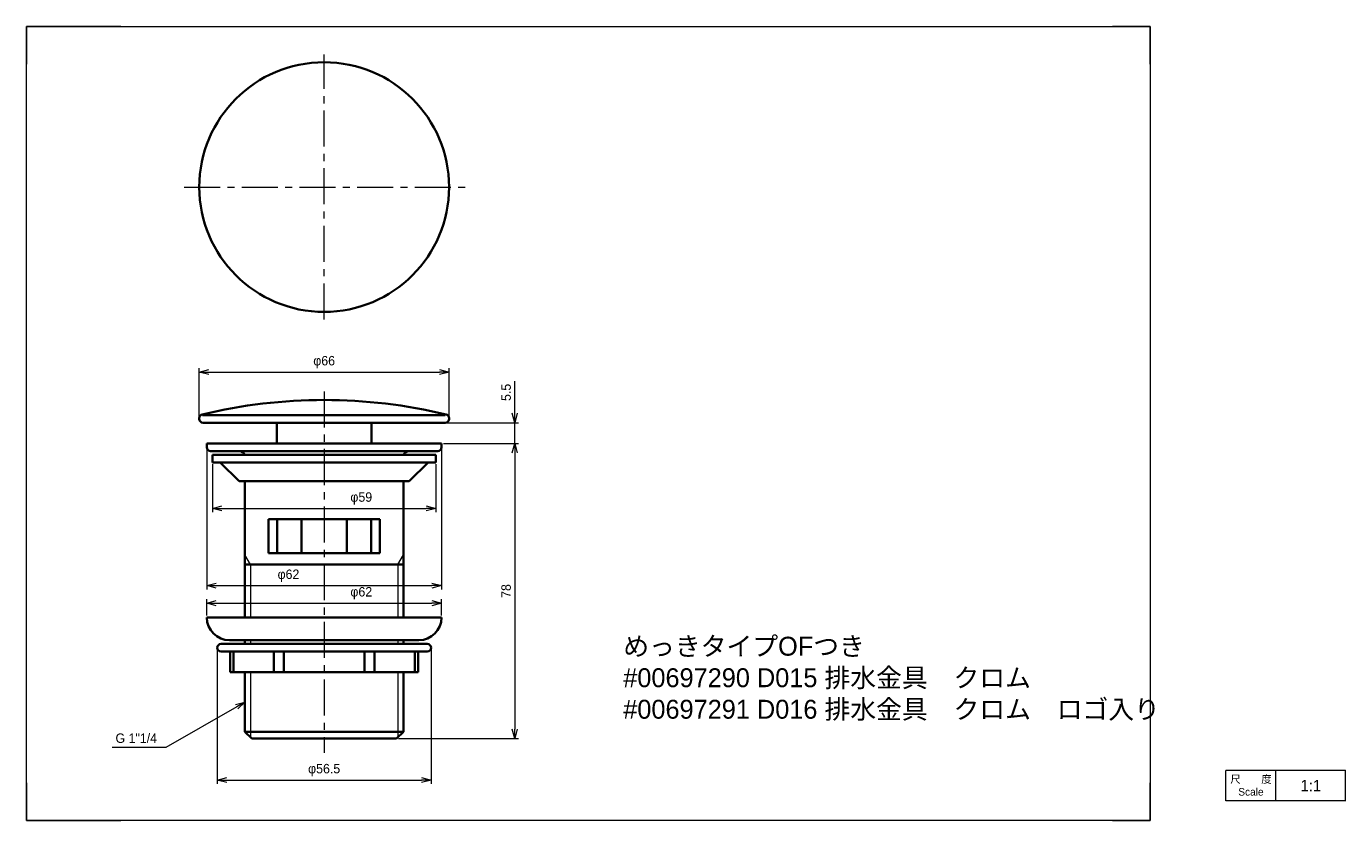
# Model space of a CAD drawing. Header units: millimetres. Extents: x 0 to 349, y 0 to 210.
import ezdxf
from ezdxf import colors
from ezdxf.entities.mleader import LeaderData, LeaderLine
from ezdxf.math import Vec2, Vec3

# ---------------------------------------------------------------- set-up
doc = ezdxf.new("R2010")
doc.units = ezdxf.units.MM
doc.header["$LTSCALE"] = 0.3
doc.linetypes.add('CENTER', pattern=[50.8, 31.75, -6.35, 6.35, -6.35])
doc.layers.add('HOJO', color=8, linetype='Continuous', lineweight=13, plot=False)
for name, color, linetype, lineweight in [('中心線', 4, 'CENTER', 18), ('実線', 3, 'Continuous', 35), ('寸法', 2, 'Continuous', 18), ('細線', 7, 'Continuous', 18)]:
    doc.layers.add(name, color=color, linetype=linetype, lineweight=lineweight)
doc.styles.add('MS Pゴシック', font='txt')
doc.styles.get("Standard").update_dxf_attribs({"font": 'txt.shx', "bigfont": 'bigfont.shx'})
doc.dimstyles.new('MyDim S＝1：1', dxfattribs={"dimtxt": 2.5, "dimasz": 2.5, "dimexe": 1, "dimexo": 0.5, "dimgap": 1, "dimtad": 3, "dimdsep": 46, "dimtxsty": 'MS Pゴシック', "dimblk": 'OPEN30', "dimcen": 0, "dimclrd": 256, "dimclre": 256, "dimclrt": 256, "dimazin": 2, "dimtfac": 1, "dimtmove": 0, "dimatfit": 3, "dimldrblk": 'OPEN30', "dimfxl": 1, "dimlwd": 18, "dimlwe": 18, "dimarcsym": 0})

# ---------------------------------------------------------------- blocks, each defined once
blk = doc.blocks.new('_Open30')
at = {"color": 0, "lineweight": -2}
for p, q in [((-1, 0.27), (0, 0)), ((0, 0), (-1, -0.27)), ((0, 0), (-1, 0))]:
    blk.add_line(p, q, dxfattribs=at)
blk = doc.blocks.new('*D4')
at = {"layer": 'Defpoints', "color": 0, "transparency": 16777216}
for p in [(111.69, 118.6), (45.69, 106.21), (111.69, 106.32)]:
    blk.add_point(p, dxfattribs=at)
at = {"layer": '寸法', "lineweight": 18, "transparency": 16777216}
for p, q in [((45.69, 106.71), (45.69, 119.6)), ((48.19, 118.6), (109.19, 118.6)), ((111.69, 106.82), (111.69, 119.6))]:
    blk.add_line(p, q, dxfattribs=at)
at = {"layer": '寸法', "lineweight": 18, "transparency": 16777216, "xscale": 2.5, "yscale": 2.5, "zscale": 2.5, "rotation": 180}
blk.add_blockref('_Open30', (45.69, 118.6), dxfattribs=at)
at = {"layer": '寸法', "lineweight": 18, "transparency": 16777216, "xscale": 2.5, "yscale": 2.5, "zscale": 2.5}
blk.add_blockref('_Open30', (111.69, 118.6), dxfattribs=at)
at = {"layer": '寸法', "transparency": 16777216, "insert": (78.69, 121.23), "char_height": 2.5, "attachment_point": 5, "style": 'MS Pゴシック'}
blk.add_mtext('φ66', dxfattribs=at)
blk = doc.blocks.new('*D5')
at = {"layer": 'Defpoints', "color": 0, "transparency": 16777216}
for p in [(110.69, 105.21), (129.04, 105.21), (109.69, 99.71)]:
    blk.add_point(p, dxfattribs=at)
at = {"layer": '寸法', "lineweight": 18, "transparency": 16777216}
for p, q in [((129.04, 107.71), (129.04, 116.22)), ((111.19, 105.21), (130.04, 105.21)), ((129.04, 99.71), (129.04, 105.21)), ((110.19, 99.71), (130.04, 99.71)), ((129.04, 97.21), (129.04, 94.71))]:
    blk.add_line(p, q, dxfattribs=at)
at = {"layer": '寸法', "lineweight": 18, "transparency": 16777216, "xscale": 2.5, "yscale": 2.5, "zscale": 2.5}
for p, rotation in [((129.04, 105.21), 270), ((129.04, 99.71), 90)]:
    blk.add_blockref('_Open30', p, dxfattribs=dict(at, rotation=rotation))
at = {"layer": '寸法', "transparency": 16777216, "insert": (126.79, 113.22), "char_height": 2.5, "attachment_point": 5, "rotation": 90, "style": 'MS Pゴシック'}
blk.add_mtext('5.5', dxfattribs=at)
blk = doc.blocks.new('*D6')
at = {"layer": 'Defpoints', "color": 0, "transparency": 16777216}
for p in [(109.69, 99.71), (97.85, 21.71), (129.04, 21.71)]:
    blk.add_point(p, dxfattribs=at)
at = {"layer": '寸法', "lineweight": 18, "transparency": 16777216}
for p, q in [((110.19, 99.71), (130.04, 99.71)), ((129.04, 97.21), (129.04, 24.21)), ((98.35, 21.71), (130.04, 21.71))]:
    blk.add_line(p, q, dxfattribs=at)
at = {"layer": '寸法', "lineweight": 18, "transparency": 16777216, "xscale": 2.5, "yscale": 2.5, "zscale": 2.5}
for p, rotation in [((129.04, 99.71), 90), ((129.04, 21.71), 270)]:
    blk.add_blockref('_Open30', p, dxfattribs=dict(at, rotation=rotation))
at = {"layer": '寸法', "transparency": 16777216, "insert": (126.79, 60.71), "char_height": 2.5, "attachment_point": 5, "rotation": 90, "style": 'MS Pゴシック'}
blk.add_mtext('78', dxfattribs=at)
blk = doc.blocks.new('*D7')
at = {"layer": 'Defpoints', "color": 0, "transparency": 16777216}
for p in [(49.19, 94.71), (108.19, 94.71), (108.19, 82.55)]:
    blk.add_point(p, dxfattribs=at)
at = {"layer": '寸法', "lineweight": 18, "transparency": 16777216}
for p, q in [((49.19, 94.21), (49.19, 81.55)), ((108.19, 94.21), (108.19, 81.55)), ((51.69, 82.55), (105.69, 82.55))]:
    blk.add_line(p, q, dxfattribs=at)
at = {"layer": '寸法', "lineweight": 18, "transparency": 16777216, "xscale": 2.5, "yscale": 2.5, "zscale": 2.5, "rotation": 180}
blk.add_blockref('_Open30', (49.19, 82.55), dxfattribs=at)
at = {"layer": '寸法', "lineweight": 18, "transparency": 16777216, "xscale": 2.5, "yscale": 2.5, "zscale": 2.5}
blk.add_blockref('_Open30', (108.19, 82.55), dxfattribs=at)
at = {"layer": '寸法', "transparency": 16777216, "insert": (88.5, 85.18), "char_height": 2.5, "attachment_point": 5, "style": 'MS Pゴシック'}
blk.add_mtext('φ59', dxfattribs=at)
blk = doc.blocks.new('*D8')
at = {"layer": 'Defpoints', "color": 0, "transparency": 16777216}
for p in [(47.69, 98.71), (109.69, 98.71), (109.69, 62.13)]:
    blk.add_point(p, dxfattribs=at)
at = {"layer": '寸法', "lineweight": 18, "transparency": 16777216}
for p, q in [((47.69, 98.21), (47.69, 61.13)), ((109.69, 98.21), (109.69, 61.13)), ((50.19, 62.13), (107.19, 62.13))]:
    blk.add_line(p, q, dxfattribs=at)
at = {"layer": '寸法', "lineweight": 18, "transparency": 16777216, "xscale": 2.5, "yscale": 2.5, "zscale": 2.5, "rotation": 180}
blk.add_blockref('_Open30', (47.69, 62.13), dxfattribs=at)
at = {"layer": '寸法', "lineweight": 18, "transparency": 16777216, "xscale": 2.5, "yscale": 2.5, "zscale": 2.5}
blk.add_blockref('_Open30', (109.69, 62.13), dxfattribs=at)
at = {"layer": '寸法', "transparency": 16777216, "insert": (69.26, 64.76), "char_height": 2.5, "attachment_point": 5, "style": 'MS Pゴシック'}
blk.add_mtext('φ62', dxfattribs=at)
blk = doc.blocks.new('*D9')
at = {"layer": 'Defpoints', "color": 0, "transparency": 16777216}
for p in [(109.69, 57.51), (47.69, 53.71), (109.69, 53.71)]:
    blk.add_point(p, dxfattribs=at)
at = {"layer": '寸法', "lineweight": 18, "transparency": 16777216}
for p, q in [((47.69, 54.21), (47.69, 58.51)), ((50.19, 57.51), (107.19, 57.51)), ((109.69, 54.21), (109.69, 58.51))]:
    blk.add_line(p, q, dxfattribs=at)
at = {"layer": '寸法', "lineweight": 18, "transparency": 16777216, "xscale": 2.5, "yscale": 2.5, "zscale": 2.5, "rotation": 180}
blk.add_blockref('_Open30', (47.69, 57.51), dxfattribs=at)
at = {"layer": '寸法', "lineweight": 18, "transparency": 16777216, "xscale": 2.5, "yscale": 2.5, "zscale": 2.5}
blk.add_blockref('_Open30', (109.69, 57.51), dxfattribs=at)
at = {"layer": '寸法', "transparency": 16777216, "insert": (88.5, 60.13), "char_height": 2.5, "attachment_point": 5, "style": 'MS Pゴシック'}
blk.add_mtext('φ62', dxfattribs=at)
blk = doc.blocks.new('*D10')
at = {"layer": 'Defpoints', "color": 0, "transparency": 16777216}
for p in [(50.44, 45.71), (106.94, 45.71), (106.94, 10.74)]:
    blk.add_point(p, dxfattribs=at)
at = {"layer": '寸法', "lineweight": 18, "transparency": 16777216}
for p, q in [((50.44, 45.21), (50.44, 9.74)), ((106.94, 45.21), (106.94, 9.74)), ((52.94, 10.74), (104.44, 10.74))]:
    blk.add_line(p, q, dxfattribs=at)
at = {"layer": '寸法', "lineweight": 18, "transparency": 16777216, "xscale": 2.5, "yscale": 2.5, "zscale": 2.5, "rotation": 180}
blk.add_blockref('_Open30', (50.44, 10.74), dxfattribs=at)
at = {"layer": '寸法', "lineweight": 18, "transparency": 16777216, "xscale": 2.5, "yscale": 2.5, "zscale": 2.5}
blk.add_blockref('_Open30', (106.94, 10.74), dxfattribs=at)
at = {"layer": '寸法', "transparency": 16777216, "insert": (78.69, 13.37), "char_height": 2.5, "attachment_point": 5, "style": 'MS Pゴシック'}
blk.add_mtext('φ56.5', dxfattribs=at)

msp = doc.modelspace()

# ---------------------------------------------------------------- linework, layer by layer
at = {"layer": 'Defpoints'}
for p, q in [((0, 210), (25, 210)), ((0, 200), (0, 210)), ((287, 210), (297, 210)), ((297, 210), (297, 200)), ((0, 0), (0, 10)), ((297, 10), (297, 0)), ((0, 0), (25, 0)), ((297, 0), (287, 0))]:
    msp.add_line(p, q, dxfattribs=at)
at = {"layer": 'HOJO'}
for p, q in [((25, 210), (287, 210)), ((0, 10), (0, 200)), ((297, 200), (297, 10)), ((348.632, 13.264), (317.007, 13.264)), ((348.632, 5.163), (348.632, 13.311)), ((348.632, 5.264), (317.007, 5.264)), ((287, 0), (25, 0))]:
    msp.add_line(p, q, dxfattribs=at)
at = {"layer": 'HOJO', "lineweight": 20}
for p, q in [((317.007, 5.264), (317.007, 13.264)), ((330.229, 5.264), (330.229, 13.264))]:
    msp.add_line(p, q, dxfattribs=at)
at = {"layer": '中心線', "linetype": 'CENTER'}
for p, q in [((78.693, 132.491), (78.693, 202.551)), ((41.699, 167.513), (117.581, 167.513)), ((78.693, 113.5), (78.693, 17.948))]:
    msp.add_line(p, q, dxfattribs=at)
at = {"layer": '実線', "linetype": 'Continuous'}
for p, q in [((45.693, 106.429), (45.693, 106.215)), ((46.522, 107.215), (110.685, 107.215)), ((46.693, 105.215), (110.693, 105.215)), ((66.193, 105.215), (66.193, 99.715)), ((91.193, 105.215), (91.193, 99.715)), ((111.693, 106.429), (111.693, 106.215)), ((47.693, 99.715), (109.693, 99.715)), ((47.693, 99.715), (47.693, 98.715)), ((48.693, 97.715), (108.693, 97.715)), ((109.693, 99.715), (109.693, 98.715)), ((49.193, 96.715), (108.193, 96.715)), ((49.193, 96.715), (49.193, 94.715)), ((49.193, 94.715), (108.193, 94.715)), ((51.193, 94.715), (56.238, 89.715)), ((106.193, 94.715), (101.148, 89.715)), ((108.193, 96.715), (108.193, 94.715)), ((56.238, 89.715), (101.148, 89.715)), ((57.738, 89.715), (57.738, 53.715)), ((99.648, 89.715), (99.648, 53.715)), ((64.015, 79.715), (64.015, 70.715)), ((64.015, 79.715), (93.372, 79.715)), ((66.249, 79.715), (66.249, 70.715)), ((72.693, 79.715), (72.693, 70.715)), ((84.693, 79.715), (84.693, 70.715)), ((91.137, 79.715), (91.137, 70.715)), ((93.372, 79.715), (93.372, 70.715)), ((64.015, 70.715), (93.372, 70.715)), ((57.738, 67.715), (99.648, 67.715)), ((47.693, 53.715), (109.693, 53.715)), ((51.443, 46.715), (105.943, 46.715)), ((53.693, 47.715), (103.693, 47.715)), ((57.738, 47.715), (57.738, 46.715)), ((99.648, 47.715), (99.648, 46.715)), ((51.443, 44.715), (105.943, 44.715)), ((53.867, 39.215), (53.867, 44.715)), ((54.693, 39.215), (54.693, 44.715)), ((65.406, 39.215), (65.406, 44.715)), ((68.028, 39.215), (68.028, 44.715)), ((89.359, 39.215), (89.359, 44.715)), ((91.98, 39.215), (91.98, 44.715)), ((102.693, 39.215), (102.693, 44.715)), ((103.519, 39.215), (103.519, 44.715)), ((53.867, 39.215), (103.519, 39.215)), ((57.738, 39.215), (57.738, 23.515)), ((99.648, 39.215), (99.648, 23.515)), ((59.538, 21.715), (57.738, 23.515)), ((57.738, 23.515), (99.648, 23.515)), ((59.538, 21.715), (97.848, 21.715)), ((97.848, 21.715), (99.648, 23.515))]:
    msp.add_line(p, q, dxfattribs=at)
for centre, radius, start, end in [((78.693, 167.513), 33, 0, 359.99999), ((78.693, -26.91), 138.125, 76.50481, 103.49519), ((46.693, 106.429), 1, 103.49519, 179.99999), ((46.693, 106.215), 1, 180, 270), ((110.693, 106.215), 1, 270, 0), ((110.693, 106.429), 1, 0, 76.50481), ((48.693, 98.715), 1, 180, 270), ((56.238, 96.215), 1.5, 19.47122, 90), ((101.148, 96.215), 1.5, 90, 160.52878), ((108.693, 98.715), 1, 270, 0), ((53.693, 53.715), 6, 180, 270), ((103.693, 53.715), 6, 270, 0), ((51.443, 45.715), 1, 90, 269.99999), ((105.943, 45.715), 1, 270, 90)]:
    msp.add_arc(centre, radius, start, end, dxfattribs=at)
at = {"layer": '細線', "linetype": 'Continuous'}
for p, q in [((59.217, 67.715), (57.738, 70.276)), ((98.169, 67.715), (99.648, 70.276)), ((59.217, 67.715), (59.217, 53.715)), ((98.169, 67.715), (98.169, 53.715)), ((59.217, 47.715), (59.217, 46.715)), ((98.169, 47.715), (98.169, 46.715)), ((59.217, 39.215), (59.217, 22.036)), ((98.169, 39.215), (98.169, 22.036))]:
    msp.add_line(p, q, dxfattribs=at)

# ---------------------------------------------------------------- texts
at = {"layer": '細線'}
for s, insert, char_height, width, attachment_point in [('{\\fMS UI Gothic|b0|i0|c128|p50;めっきタイプOFつき\\P#00697290 D015 排水金具\u3000クロム\\P#00697291 D016 排水金具\u3000クロム\u3000ロゴ入り}', (157.738, 37.509), 5, 138.57015, 4), ('{\\fMS UI Gothic|b0|i0|c128|p50;尺\u3000\u3000度Scale}', (323.618, 9.264), 2, 13.22196, 5), ('{\\fMS PMincho|b0|i0|c128|p18;1:1}', (339.431, 9.264), 3, 18.40286, 5)]:
    msp.add_mtext(s, dxfattribs=dict(at, insert=insert, char_height=char_height, width=width, attachment_point=attachment_point))

# ---------------------------------------------------------------- dimensions: what is measured, and where the dimension line sits
at = {"layer": '寸法'}
for base, p1, p2, picture, middle in [((111.693, 118.599), (45.693, 106.215), (111.693, 106.322), '*D4', (78.693, 121.225)), ((106.943, 10.742), (50.443, 45.715), (106.943, 45.715), '*D10', (78.693, 13.368))]:
    dim = msp.add_linear_dim(base=base, p1=p1, p2=p2, dimstyle='MyDim S＝1：1', override={"dimpost": 'φ<>'}, dxfattribs=at)
    dim.commit()
    dim.dimension.update_dxf_attribs({"geometry": picture, "text_midpoint": middle})
dim = msp.add_linear_dim(base=(129.038, 105.215), p1=(109.693, 99.715), p2=(110.693, 105.215), angle=90, dimstyle='MyDim S＝1：1', dxfattribs=at)
dim.commit()
dim.dimension.update_dxf_attribs({"geometry": '*D5', "text_midpoint": (126.788, 113.218)})
for base, p1, p2, picture, middle in [((109.693, 62.131), (47.693, 98.715), (109.693, 98.715), '*D8', (69.257, 62.131)), ((108.193, 82.553), (49.193, 94.715), (108.193, 94.715), '*D7', (88.495, 82.553)), ((109.693, 57.508), (47.693, 53.715), (109.693, 53.715), '*D9', (88.495, 57.508))]:
    dim = msp.add_linear_dim(base=base, p1=p1, p2=p2, dimstyle='MyDim S＝1：1', override={"dimpost": 'φ<>'}, dxfattribs=at)
    dim.commit()
    dim.dimension.update_dxf_attribs({"geometry": picture, "text_midpoint": middle, "dimtype": 160})
dim = msp.add_linear_dim(base=(129.038, 21.715), p1=(109.693, 99.715), p2=(97.848, 21.715), angle=90, dimstyle='MyDim S＝1：1', override={"dimtmove": 1}, dxfattribs=at)
dim.commit()
dim.dimension.update_dxf_attribs({"geometry": '*D6', "text_midpoint": (126.788, 60.715)})

# ---------------------------------------------------------------- leaders
ml = msp.add_multileader_mtext('Standard', dxfattribs=at)
ml.set_content('G 1"1/4', color=256, style='MS Pゴシック')
ml.set_leader_properties(lineweight=18)
ml.set_arrow_properties(name='OPEN30')
ml.build(insert=Vec2(0, 0))
ml.multileader.update_dxf_attribs({"text_left_attachment_type": 5, "text_right_attachment_type": 5, "dogleg_length": 0.36, "arrow_head_size": 2.5})
ctx = ml.context
ctx.base_point, ctx.char_height, ctx.arrow_head_size, ctx.plane_origin = Vec3(20.199, 19.327), 2.5, 2.5, Vec3(57.738, 31.365)
ctx.left_attachment, ctx.right_attachment, ctx.text_align_type = 5, 5, 2
notes = []
notes.append((ctx, [(0, (1, 1, 0), (36.888, 19.327), (-1, 0), 0.36, [(0, [(57.738, 31.365)], 0, [])])]))
ctx.mtext.insert, ctx.mtext.alignment, ctx.mtext.line_spacing_style, ctx.mtext.flow_direction = Vec3(34.528, 23.047), 3, 2, 5
for ctx, leaders in notes:
    for number, flags, end, landing, length, lines in leaders:
        leader = LeaderData()
        leader.index, (leader.has_last_leader_line, leader.has_dogleg_vector, leader.attachment_direction) = number, flags
        leader.last_leader_point, leader.dogleg_vector, leader.dogleg_length = Vec3(end), Vec3(landing), length
        for number, points, colour, breaks in lines:
            line = LeaderLine()
            line.index, line.vertices, line.color, line.breaks = number, Vec3.list(points), colors.encode_raw_color(colour), breaks
            leader.lines.append(line)
        ctx.leaders.append(leader)

doc.saveas('drawing.dxf')
